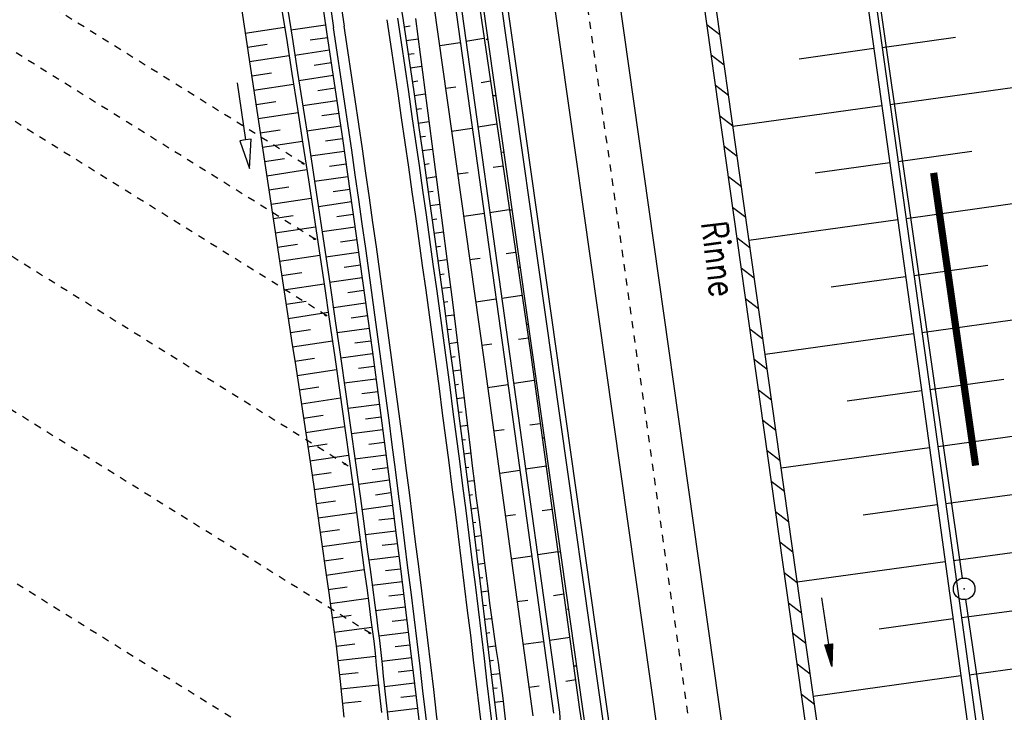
# Model space of a CAD drawing. Extents: x 446388 to 447135, y 445359 to 446567.
# Tile 65 of 80: x 446499 to 446567, y 446143 to 446191. Entities that reach past the tile are written whole.
import ezdxf

# ---------------------------------------------------------------- set-up
doc = ezdxf.new("R2010")
doc.units = 0
doc.header["$LTSCALE"] = 2
doc.header["$MEASUREMENT"] = 0
for name, pattern in [('ACAD_ISO03W100', [0.5, 0.25, -0.25]), ('ACAD_ISO10W100W', [0.5, 0.25, -0.25]), ('AUSGEZOGEN', [0]), ('GEMARKBAB', [3.7, 2, -0.5, 0.1, -0.5, 0.1, -0.5])]:
    doc.linetypes.add(name, pattern=pattern)
doc.layers.get('0').update_dxf_attribs({"linetype": 'AUSGEZOGEN'})
for name, color, linetype in [('202-GEMARKGRZ', 7, 'GEMARKBAB'), ('202-GRENZL-BAB', 7, 'AUSGEZOGEN'), ('202-GRENZP-BAB', 7, 'AUSGEZOGEN'), ('BOESCHG', 250, 'AUSGEZOGEN'), ('DB-Ausläufe_Dränageleitungen', 15, 'CONTINUOUS'), ('DB-Bahnachse', 7, 'CONTINUOUS'), ('DB-Gleisachse', 7, 'CONTINUOUS'), ('DB-GRABEN', 15, 'AUSGEZOGEN'), ('DB-Kabelanlagen', 15, 'CONTINUOUS'), ('DB-Vorhandene_Dränageleitungen', 15, 'CONTINUOUS'), ('DB-Wegboeschungen', 15, 'CONTINUOUS'), ('DB-Wege', 15, 'CONTINUOUS'), ('FBRTOP', 250, 'AUSGEZOGEN'), ('PFEILTOP', 200, 'AUSGEZOGEN'), ('Rinne', 200, 'CONTINUOUS')]:
    doc.layers.add(name, color=color, linetype=linetype)
doc.styles.add('ROMANS', font='romans.shx', dxfattribs={"width": 0.8})

# ---------------------------------------------------------------- blocks, each defined once
blk = doc.blocks.new('PFEIL2')
at = {"color": 0}
for p, q in [((0.88, 0.002), (-2.401, -0.012)), ((0.881, -0.271), (0.879, 0.276)), ((0.879, 0.276), (2.429, 0.009)), ((0.911, 0.27), (0.879, 0.265)), ((0.965, 0.261), (0.879, 0.246)), ((1.019, 0.252), (0.879, 0.228)), ((1.073, 0.242), (0.879, 0.209)), ((1.127, 0.233), (0.879, 0.191)), ((1.181, 0.224), (0.879, 0.172)), ((1.235, 0.214), (0.879, 0.154)), ((1.289, 0.205), (0.879, 0.135)), ((1.343, 0.196), (0.879, 0.117)), ((1.397, 0.187), (0.879, 0.098)), ((1.451, 0.177), (0.879, 0.08)), ((1.505, 0.168), (0.879, 0.061)), ((1.559, 0.159), (0.88, 0.043)), ((1.613, 0.149), (0.88, 0.024)), ((1.668, 0.14), (0.88, 0.006)), ((1.722, 0.131), (0.88, -0.013)), ((1.776, 0.121), (0.88, -0.031)), ((1.83, 0.112), (0.88, -0.05)), ((1.884, 0.103), (0.88, -0.068)), ((1.938, 0.094), (0.88, -0.087)), ((1.992, 0.084), (0.88, -0.105)), ((2.046, 0.075), (0.88, -0.124)), ((2.1, 0.066), (0.88, -0.142)), ((2.154, 0.056), (0.88, -0.161)), ((2.208, 0.047), (0.88, -0.179)), ((2.262, 0.038), (0.881, -0.198)), ((2.316, 0.029), (0.881, -0.216)), ((2.37, 0.019), (0.881, -0.235)), ((2.424, 0.01), (0.881, -0.253)), ((2.429, 0.009), (0.881, -0.271))]:
    blk.add_line(p, q, dxfattribs=at)
blk = doc.blocks.new('GST')
at = {"color": 0}
blk.add_circle((0, 0), 0.75, dxfattribs=at)
blk.add_point((0, 0), dxfattribs=at)

msp = doc.modelspace()

# ---------------------------------------------------------------- linework, layer by layer
at = {"layer": '202-GEMARKGRZ', "const_width": 0.5, "flags": 128}
msp.add_lwpolyline([(446565.394, 446160.514), (446562.481, 446180.848)], dxfattribs=at)
at = {"layer": '202-GRENZL-BAB', "flags": 128}
for points in [[(446564.494, 446152.692), (446518.124, 446476.409)], [(446587.621, 445995.372), (446564.709, 446151.208)]]:
    msp.add_lwpolyline(points, dxfattribs=at)
at = {"layer": 'BOESCHG'}
for p, q in [((446558.91, 446189.569), (446563.992, 446190.278)), ((446553.153, 446188.781), (446558.327, 446189.503)), ((446558.326, 446189.503), (446558.327, 446189.503)), ((446559.462, 446185.607), (446569.656, 446187.029)), ((446548.538, 446184.099), (446558.879, 446185.541)), ((446558.877, 446185.541), (446558.879, 446185.541)), ((446560.015, 446181.646), (446565.126, 446182.358)), ((446554.264, 446180.859), (446559.432, 446181.579)), ((446559.431, 446181.579), (446559.432, 446181.579)), ((446560.567, 446177.684), (446570.795, 446179.11)), ((446549.655, 446176.178), (446559.984, 446177.618)), ((446559.982, 446177.617), (446559.984, 446177.618)), ((446561.119, 446173.722), (446566.237, 446174.436)), ((446555.375, 446172.936), (446560.536, 446173.656)), ((446560.535, 446173.656), (446560.536, 446173.656)), ((446561.672, 446169.761), (446571.913, 446171.188)), ((446550.773, 446168.256), (446561.089, 446169.694)), ((446561.087, 446169.694), (446561.089, 446169.694)), ((446562.224, 446165.799), (446567.348, 446166.513)), ((446556.486, 446165.014), (446561.641, 446165.733)), ((446561.64, 446165.733), (446561.641, 446165.733)), ((446562.773, 446161.837), (446573.033, 446163.251)), ((446551.888, 446160.35), (446562.19, 446161.771)), ((446562.188, 446161.77), (446562.19, 446161.771)), ((446563.319, 446157.874), (446568.455, 446158.582)), ((446557.592, 446157.099), (446562.736, 446157.808)), ((446562.735, 446157.808), (446562.736, 446157.808)), ((446563.865, 446153.912), (446574.151, 446155.33)), ((446553.006, 446152.429), (446563.282, 446153.845)), ((446563.28, 446153.845), (446563.282, 446153.845)), ((446564.412, 446149.949), (446569.561, 446150.659)), ((446558.697, 446149.175), (446563.829, 446149.883)), ((446563.828, 446149.883), (446563.829, 446149.883)), ((446564.958, 446145.987), (446575.269, 446147.408)), ((446554.124, 446144.507), (446564.375, 446145.92)), ((446564.373, 446145.92), (446564.375, 446145.92))]:
    msp.add_line(p, q, dxfattribs=at)
msp.add_lwpolyline([(446518.305, 446501.685), (446524.125, 446462.778), (446528.373, 446430.849), (446535.958, 446378.312), (446541.105, 446341.386), (446544.692, 446289.887), (446549.645, 446250.914), (446555.946, 446206.569), (446561.843, 446164.276), (446568.221, 446118.013), (446572.872, 446085.753, 0.000201), (446572.872, 446085.753), (446579.921, 446037.139), (446587.407, 445984.893), (446591.432, 445950.432)], format="xyb", dxfattribs=at)
msp.add_lwpolyline([(446518.888, 446501.767), (446524.708, 446462.862), (446528.956, 446430.929), (446536.541, 446378.396), (446541.689, 446341.457), (446545.278, 446289.936), (446550.229, 446250.99), (446556.529, 446206.651), (446562.426, 446164.357), (446568.804, 446118.094), (446573.455, 446085.837), (446580.504, 446037.223), (446587.99, 445984.973), (446592.017, 445950.5)], dxfattribs=at)
at = {"layer": 'DB-Ausläufe_Dränageleitungen', "linetype": 'Continuous'}
for centre, major_axis in [((446518.691, 446181.502), (-0.0644, 0.0384)), ((446519.484, 446176.264), (-0.0644, 0.0384)), ((446520.267, 446170.96), (-0.0644, 0.0384)), ((446521.602, 446160.618), (-0.0638, 0.0395)), ((446523.322, 446148.878), (-0.0638, 0.0395))]:
    msp.add_ellipse(centre, major_axis=major_axis, ratio=0.5, start_param=3.141593, end_param=9.424778, dxfattribs=at)
at = {"layer": 'DB-Bahnachse', "linetype": 'ACAD_ISO10W100W'}
msp.add_line((446531.705, 446239.855), (446545.457, 446142.825), dxfattribs=at)
at = {"layer": 'DB-Gleisachse', "linetype": 'Continuous'}
for p, q in [((446507.438, 446427.109), (446549.159, 446132.741)), ((446502.982, 446426.478), (446544.706, 446132.093))]:
    msp.add_line(p, q, dxfattribs=at)
at = {"layer": 'DB-GRABEN', "linetype": 'Continuous'}
for p, q in [((446527.745, 446192.624), (446531.244, 446167.874)), ((446529.195, 446192.824), (446532.644, 446168.074)), ((446529.595, 446192.924), (446533.044, 446168.124)), ((446530.845, 446193.074), (446534.494, 446168.374)), ((446531.095, 446193.124), (446534.594, 446168.374)), ((446529.594, 446189.874), (446528.194, 446189.674)), ((446531.244, 446190.174), (446529.994, 446189.974)), ((446531.494, 446190.124), (446531.394, 446190.124)), ((446531.713, 446187.212), (446531.062, 446187.115)), ((446528.594, 446186.724), (446529.294, 446186.824)), ((446532.108, 446186.21), (446531.858, 446186.211)), ((446530.444, 446183.924), (446528.994, 446183.724)), ((446532.144, 446184.224), (446530.844, 446184.024)), ((446532.64, 446182.257), (446532.54, 446182.258)), ((446529.444, 446180.774), (446530.144, 446180.874)), ((446532.585, 446181.308), (446531.885, 446181.211)), ((446532.994, 446178.274), (446531.644, 446178.074)), ((446533.194, 446178.274), (446533.044, 446178.224)), ((446531.294, 446178.024), (446529.844, 446177.824)), ((446530.244, 446174.824), (446530.994, 446174.924)), ((446533.444, 446175.324), (446532.794, 446175.224)), ((446533.744, 446174.324), (446533.694, 446174.274)), ((446532.094, 446172.074), (446530.694, 446171.874)), ((446533.894, 446172.324), (446532.494, 446172.124)), ((446534.344, 446170.324), (446534.194, 446170.324)), ((446534.344, 446169.374), (446533.644, 446169.274)), ((446531.094, 446168.874), (446531.794, 446168.974)), ((446531.244, 446167.874), (446534.643, 446143.124)), ((446532.644, 446168.074), (446536.093, 446143.324)), ((446533.044, 446168.124), (446536.493, 446143.374)), ((446534.494, 446168.374), (446537.893, 446143.574)), ((446534.594, 446168.374), (446538.093, 446143.624)), ((446532.944, 446166.124), (446531.494, 446165.924)), ((446534.744, 446166.424), (446533.344, 446166.224)), ((446534.894, 446166.374), (446534.844, 446166.374)), ((446535.144, 446163.424), (446534.444, 446163.324)), ((446531.944, 446162.924), (446532.644, 446163.024)), ((446535.444, 446162.424), (446535.294, 446162.424)), ((446535.594, 446160.474), (446534.144, 446160.274)), ((446533.744, 446160.174), (446532.344, 446159.974)), ((446535.994, 446158.474), (446535.944, 446158.474)), ((446532.744, 446157.024), (446533.444, 446157.124)), ((446535.994, 446157.474), (446535.294, 446157.374)), ((446534.594, 446154.224), (446533.144, 446154.024)), ((446536.394, 446154.524), (446534.994, 446154.324)), ((446536.544, 446154.524), (446536.394, 446154.474)), ((446536.793, 446151.574), (446536.093, 446151.474)), ((446533.543, 446151.074), (446534.293, 446151.174)), ((446537.143, 446150.524), (446537.043, 446150.524)), ((446535.393, 446148.274), (446533.993, 446148.074)), ((446537.243, 446148.574), (446535.793, 446148.374)), ((446537.693, 446146.574), (446537.493, 446146.574)), ((446537.643, 446145.624), (446536.943, 446145.524)), ((446534.393, 446145.124), (446535.093, 446145.224)), ((446536.493, 446143.374), (446537.403, 446130.371)), ((446537.893, 446143.574), (446539.882, 446130.772)), ((446538.093, 446143.624), (446540.193, 446128.774))]:
    msp.add_line(p, q, dxfattribs=at)
at = {"layer": 'DB-Kabelanlagen', "linetype": 'Continuous'}
for p, q in [((446499.369, 446425.965), (446556.631, 446021.938)), ((446499.765, 446426.022), (446557.027, 446021.994))]:
    msp.add_line(p, q, dxfattribs=at)
at = {"layer": 'DB-Vorhandene_Dränageleitungen', "linetype": 'ACAD_ISO03W100'}
for p, q in [((446518.757, 446181.466), (446470.791, 446211.361)), ((446519.549, 446176.229), (446471.974, 446205.88)), ((446520.333, 446170.925), (446472.336, 446200.839)), ((446521.819, 446160.484), (446473.694, 446190.478)), ((446523.386, 446148.839), (446475.675, 446178.575)), ((446514.524, 446142.501), (446477.394, 446165.643))]:
    msp.add_line(p, q, dxfattribs=at)
at = {"layer": 'DB-Wegboeschungen', "linetype": 'Continuous'}
for p, q in [((446525.263, 446193.907), (446525.635, 446191.434)), ((446517.134, 446192.683), (446517.528, 446190.215)), ((446517.53, 446192.742), (446517.924, 446190.274)), ((446519.956, 446193.108), (446520.328, 446190.636)), ((446514.409, 446192.273), (446514.599, 446191.038)), ((446520.255, 446191.117), (446517.847, 446190.755)), ((446525.635, 446191.434), (446526.006, 446188.957)), ((446526.505, 446191.565), (446526.666, 446190.322)), ((446514.599, 446191.038), (446514.788, 446189.803)), ((446514.672, 446190.562), (446517.407, 446190.978)), ((446520.328, 446190.636), (446520.697, 446188.168)), ((446525.7, 446191.003), (446526.131, 446191.066)), ((446514.788, 446189.803), (446514.976, 446188.574)), ((446514.824, 446189.572), (446516.194, 446189.78)), ((446517.528, 446190.215), (446517.918, 446187.755)), ((446517.924, 446190.274), (446518.313, 446187.814)), ((446520.387, 446190.241), (446519.187, 446190.06)), ((446525.843, 446190.047), (446526.686, 446190.17)), ((446526.666, 446190.322), (446526.825, 446189.079)), ((446520.518, 446189.364), (446518.125, 446189.004)), ((446525.986, 446189.091), (446526.397, 446189.151)), ((446526.825, 446189.079), (446526.982, 446187.836)), ((446514.975, 446188.581), (446517.721, 446188.998)), ((446514.976, 446188.574), (446515.163, 446187.345)), ((446520.649, 446188.487), (446519.457, 446188.308)), ((446526.006, 446188.957), (446526.372, 446186.48)), ((446515.126, 446187.59), (446516.502, 446187.799)), ((446517.918, 446187.755), (446518.303, 446185.294)), ((446518.313, 446187.814), (446518.699, 446185.352)), ((446520.697, 446188.168), (446521.062, 446185.699)), ((446526.128, 446188.136), (446526.929, 446188.252)), ((446526.982, 446187.836), (446527.14, 446186.593)), ((446514.107, 446187.098), (446514.688, 446183.141)), ((446515.163, 446187.345), (446515.533, 446184.887)), ((446515.276, 446186.599), (446518.034, 446187.018)), ((446520.78, 446187.61), (446518.402, 446187.252)), ((446526.269, 446187.18), (446526.66, 446187.237)), ((446520.909, 446186.733), (446519.724, 446186.555)), ((446526.372, 446186.48), (446526.734, 446184.002)), ((446526.41, 446186.224), (446527.174, 446186.335)), ((446527.14, 446186.593), (446527.304, 446185.351)), ((446515.425, 446185.608), (446516.807, 446185.818)), ((446521.039, 446185.856), (446518.676, 446185.5)), ((446521.062, 446185.699), (446521.423, 446183.23)), ((446515.574, 446184.617), (446518.343, 446185.037)), ((446518.303, 446185.294), (446518.685, 446182.833)), ((446518.699, 446185.352), (446519.081, 446182.89)), ((446521.168, 446184.976), (446519.99, 446184.802)), ((446526.55, 446185.268), (446526.925, 446185.322)), ((446527.304, 446185.351), (446527.47, 446184.109)), ((446515.533, 446184.887), (446515.718, 446183.657)), ((446526.689, 446184.311), (446527.429, 446184.419)), ((446515.718, 446183.657), (446515.902, 446182.428)), ((446515.722, 446183.626), (446517.11, 446183.836)), ((446521.297, 446184.095), (446518.947, 446183.755)), ((446526.734, 446184.002), (446527.092, 446181.523)), ((446527.47, 446184.109), (446527.802, 446181.625)), ((446514.688, 446183.141), (446514.292, 446183.083)), ((446514.292, 446183.083), (446514.978, 446181.162)), ((446515.083, 446183.199), (446514.688, 446183.141)), ((446514.978, 446181.162), (446515.083, 446183.199)), ((446515.871, 446182.634), (446518.65, 446183.056)), ((446521.425, 446183.214), (446520.254, 446183.048)), ((446521.423, 446183.23), (446521.779, 446180.76)), ((446526.828, 446183.355), (446527.192, 446183.408)), ((446515.902, 446182.428), (446516.087, 446181.199)), ((446518.685, 446182.833), (446519.063, 446180.37)), ((446519.081, 446182.89), (446519.458, 446180.427)), ((446521.552, 446182.337), (446519.216, 446182.006)), ((446526.966, 446182.399), (446527.685, 446182.504)), ((446516.02, 446181.643), (446517.411, 446181.855)), ((446527.802, 446181.625), (446528.129, 446179.141)), ((446516.087, 446181.199), (446516.272, 446179.97)), ((446516.169, 446180.652), (446518.955, 446181.075)), ((446521.678, 446181.459), (446520.515, 446181.295)), ((446527.092, 446181.523), (446527.446, 446179.044)), ((446527.104, 446181.442), (446527.458, 446181.494)), ((446519.063, 446180.37), (446519.436, 446177.908)), ((446519.458, 446180.427), (446519.832, 446177.964)), ((446521.805, 446180.582), (446519.485, 446180.254)), ((446521.779, 446180.76), (446522.132, 446178.29)), ((446527.24, 446180.486), (446527.939, 446180.588)), ((446516.272, 446179.97), (446516.456, 446178.74)), ((446516.318, 446179.661), (446517.712, 446179.873)), ((446521.93, 446179.704), (446520.774, 446179.541)), ((446527.377, 446179.529), (446527.721, 446179.579)), ((446516.465, 446178.674), (446519.257, 446179.089)), ((446522.055, 446178.827), (446519.751, 446178.5)), ((446527.446, 446179.044), (446527.796, 446176.564)), ((446528.129, 446179.141), (446528.452, 446176.656)), ((446516.456, 446178.74), (446516.637, 446177.511)), ((446522.132, 446178.29), (446522.48, 446175.819)), ((446527.513, 446178.572), (446528.19, 446178.671)), ((446516.611, 446177.686), (446518.01, 446177.89)), ((446516.637, 446177.511), (446516.817, 446176.281)), ((446519.436, 446177.908), (446519.805, 446175.444)), ((446519.832, 446177.964), (446520.201, 446175.5)), ((446522.18, 446177.949), (446521.032, 446177.786)), ((446527.648, 446177.615), (446527.981, 446177.664)), ((446516.757, 446176.695), (446519.557, 446177.103)), ((446522.304, 446177.071), (446520.015, 446176.747)), ((446516.817, 446176.281), (446516.999, 446175.051)), ((446522.428, 446176.193), (446521.287, 446176.032)), ((446527.783, 446176.659), (446528.439, 446176.754)), ((446527.796, 446176.564), (446528.141, 446174.084)), ((446528.452, 446176.656), (446528.77, 446174.171)), ((446516.903, 446175.699), (446518.304, 446175.908)), ((446519.805, 446175.444), (446520.17, 446172.98)), ((446520.201, 446175.5), (446520.567, 446173.035)), ((446522.48, 446175.819), (446522.825, 446173.348)), ((446527.916, 446175.702), (446528.239, 446175.749)), ((446516.999, 446175.051), (446517.185, 446173.822)), ((446517.051, 446174.704), (446519.852, 446175.129)), ((446522.551, 446175.315), (446520.277, 446174.993)), ((446528.049, 446174.744), (446528.685, 446174.837)), ((446522.673, 446174.437), (446521.54, 446174.277)), ((446528.141, 446174.084), (446528.483, 446171.603)), ((446528.77, 446174.171), (446529.083, 446171.685)), ((446517.185, 446173.822), (446517.376, 446172.593)), ((446517.202, 446173.713), (446518.601, 446173.925)), ((446522.795, 446173.559), (446520.536, 446173.24)), ((446522.825, 446173.348), (446523.165, 446170.876)), ((446528.182, 446173.787), (446528.495, 446173.833)), ((446517.355, 446172.722), (446520.146, 446173.146)), ((446520.17, 446172.98), (446520.532, 446170.515)), ((446520.567, 446173.035), (446520.928, 446170.57)), ((446522.917, 446172.681), (446521.791, 446172.522)), ((446528.314, 446172.83), (446528.928, 446172.92)), ((446517.376, 446172.593), (446517.566, 446171.364)), ((446517.509, 446171.732), (446518.9, 446171.943)), ((446517.566, 446171.364), (446517.756, 446170.136)), ((446523.037, 446171.803), (446520.794, 446171.485)), ((446528.446, 446171.875), (446528.747, 446171.917)), ((446528.483, 446171.603), (446528.82, 446169.122)), ((446529.083, 446171.685), (446529.392, 446169.199)), ((446517.663, 446170.741), (446520.437, 446171.163)), ((446523.159, 446170.921), (446522.04, 446170.766)), ((446523.165, 446170.876), (446523.501, 446168.403)), ((446528.576, 446170.919), (446529.168, 446170.998)), ((446517.756, 446170.136), (446517.944, 446168.907)), ((446517.815, 446169.751), (446519.198, 446169.961)), ((446520.532, 446170.515), (446520.889, 446168.05)), ((446520.928, 446170.57), (446521.285, 446168.104)), ((446523.279, 446170.039), (446521.049, 446169.738)), ((446528.706, 446169.963), (446528.997, 446170)), ((446517.944, 446168.907), (446518.132, 446167.678)), ((446517.967, 446168.76), (446520.726, 446169.179)), ((446523.399, 446169.157), (446522.287, 446169.01)), ((446528.82, 446169.122), (446529.153, 446166.639)), ((446528.836, 446169.006), (446529.407, 446169.079)), ((446529.392, 446169.199), (446529.696, 446166.712)), ((446518.118, 446167.769), (446519.493, 446167.978)), ((446520.889, 446168.05), (446521.242, 446165.584)), ((446521.285, 446168.104), (446521.638, 446165.637)), ((446523.518, 446168.279), (446521.302, 446167.986)), ((446523.501, 446168.403), (446523.833, 446165.93)), ((446528.964, 446168.048), (446529.244, 446168.084)), ((446518.132, 446167.678), (446518.507, 446165.219)), ((446518.269, 446166.779), (446521.011, 446167.195)), ((446523.636, 446167.4), (446522.532, 446167.254)), ((446523.754, 446166.521), (446521.553, 446166.231)), ((446529.093, 446167.09), (446529.641, 446167.16)), ((446529.153, 446166.639), (446529.482, 446164.157)), ((446529.696, 446166.712), (446529.995, 446164.224)), ((446518.42, 446165.788), (446519.787, 446165.995)), ((446523.833, 446165.93), (446524.161, 446163.456)), ((446529.221, 446166.132), (446529.489, 446166.167)), ((446518.507, 446165.219), (446518.694, 446163.99)), ((446518.571, 446164.797), (446521.295, 446165.21)), ((446521.242, 446165.584), (446521.59, 446163.118)), ((446521.638, 446165.637), (446521.987, 446163.17)), ((446523.871, 446165.643), (446522.775, 446165.498)), ((446529.348, 446165.174), (446529.873, 446165.242)), ((446523.988, 446164.764), (446521.803, 446164.475)), ((446518.694, 446163.99), (446518.88, 446162.761)), ((446518.722, 446163.806), (446520.078, 446164.012)), ((446524.104, 446163.885), (446523.015, 446163.741)), ((446529.475, 446164.216), (446529.732, 446164.249)), ((446529.482, 446164.157), (446529.807, 446161.674)), ((446529.995, 446164.224), (446530.29, 446161.736)), ((446518.872, 446162.815), (446521.575, 446163.225)), ((446521.59, 446163.118), (446521.935, 446160.65)), ((446521.987, 446163.17), (446522.332, 446160.702)), ((446524.161, 446163.456), (446524.485, 446160.982)), ((446529.6, 446163.258), (446530.103, 446163.323)), ((446518.88, 446162.761), (446519.065, 446161.531)), ((446524.22, 446163.006), (446522.05, 446162.719)), ((446519.021, 446161.824), (446520.367, 446162.028)), ((446524.335, 446162.127), (446523.254, 446161.984)), ((446529.725, 446162.3), (446529.971, 446162.332)), ((446530.29, 446161.736), (446530.437, 446160.492)), ((446519.065, 446161.531), (446519.247, 446160.301)), ((446519.168, 446160.837), (446521.853, 446161.236)), ((446524.45, 446161.248), (446522.295, 446160.963)), ((446529.807, 446161.674), (446530.128, 446159.19)), ((446529.85, 446161.342), (446530.33, 446161.403)), ((446521.935, 446160.65), (446522.276, 446158.182)), ((446522.332, 446160.702), (446522.672, 446158.233)), ((446524.564, 446160.369), (446523.49, 446160.227)), ((446524.485, 446160.982), (446524.804, 446158.507)), ((446529.974, 446160.384), (446530.208, 446160.414)), ((446530.437, 446160.492), (446530.588, 446159.249)), ((446519.247, 446160.301), (446519.426, 446159.07)), ((446519.313, 446159.849), (446520.652, 446160.044)), ((446519.426, 446159.07), (446519.603, 446157.84)), ((446519.456, 446158.861), (446522.13, 446159.243)), ((446524.678, 446159.49), (446522.538, 446159.207)), ((446530.098, 446159.425), (446530.559, 446159.484)), ((446530.128, 446159.19), (446530.445, 446156.706)), ((446530.588, 446159.249), (446530.694, 446158.421)), ((446524.791, 446158.61), (446523.725, 446158.47)), ((446524.804, 446158.507), (446525.12, 446156.032)), ((446530.22, 446158.467), (446530.451, 446158.496)), ((446530.694, 446158.421), (446530.803, 446157.593)), ((446519.598, 446157.869), (446520.932, 446158.059)), ((446519.603, 446157.84), (446519.955, 446155.378)), ((446522.276, 446158.182), (446522.612, 446155.714)), ((446522.672, 446158.233), (446523.009, 446155.764)), ((446524.903, 446157.731), (446522.779, 446157.45)), ((446519.741, 446156.877), (446522.402, 446157.257)), ((446530.343, 446157.508), (446530.806, 446157.568)), ((446530.803, 446157.593), (446530.912, 446156.765)), ((446525.016, 446156.848), (446523.957, 446156.712)), ((446530.445, 446156.706), (446530.757, 446154.221)), ((446530.464, 446156.55), (446530.698, 446156.58)), ((446530.912, 446156.765), (446531.072, 446155.523)), ((446519.882, 446155.885), (446521.21, 446156.074)), ((446522.612, 446155.714), (446522.779, 446154.48)), ((446523.009, 446155.764), (446523.176, 446154.53)), ((446525.128, 446155.965), (446523.018, 446155.7)), ((446525.12, 446156.032), (446525.431, 446153.556)), ((446530.585, 446155.591), (446531.055, 446155.651)), ((446519.955, 446155.378), (446520.302, 446152.915)), ((446520.023, 446154.892), (446522.672, 446155.27)), ((446525.239, 446155.082), (446524.188, 446154.954)), ((446531.072, 446155.523), (446531.231, 446154.28)), ((446522.779, 446154.48), (446522.944, 446153.245)), ((446523.176, 446154.53), (446523.341, 446153.295)), ((446525.35, 446154.203), (446523.254, 446153.946)), ((446530.706, 446154.632), (446530.942, 446154.662)), ((446530.757, 446154.221), (446531.066, 446151.736)), ((446531.231, 446154.28), (446531.389, 446153.038)), ((446520.164, 446153.9), (446521.485, 446154.089)), ((446525.431, 446153.556), (446525.739, 446151.079)), ((446530.825, 446153.673), (446531.3, 446153.734)), ((446520.302, 446152.915), (446520.474, 446151.683)), ((446520.303, 446152.907), (446522.939, 446153.284)), ((446522.944, 446153.245), (446523.108, 446152.01)), ((446523.341, 446153.295), (446523.505, 446152.06)), ((446525.46, 446153.323), (446524.416, 446153.195)), ((446531.389, 446153.038), (446531.545, 446151.795)), ((446525.569, 446152.443), (446523.488, 446152.189)), ((446530.944, 446152.714), (446531.183, 446152.745)), ((446520.441, 446151.915), (446521.756, 446152.102)), ((446520.474, 446151.683), (446520.645, 446150.452)), ((446523.108, 446152.01), (446523.273, 446150.775)), ((446523.505, 446152.06), (446523.67, 446150.824)), ((446525.679, 446151.563), (446524.642, 446151.437)), ((446531.063, 446151.755), (446531.543, 446151.817)), ((446531.066, 446151.736), (446531.37, 446149.25)), ((446531.545, 446151.795), (446531.647, 446150.966)), ((446520.579, 446150.922), (446523.203, 446151.297)), ((446523.273, 446150.775), (446523.383, 446149.952)), ((446523.67, 446150.824), (446523.78, 446150.001)), ((446525.739, 446151.079), (446526.042, 446148.602)), ((446531.181, 446150.796), (446531.42, 446150.827)), ((446531.647, 446150.966), (446531.751, 446150.137)), ((446520.645, 446150.452), (446520.76, 446149.631)), ((446520.718, 446149.933), (446522.027, 446150.116)), ((446525.787, 446150.684), (446523.722, 446150.431)), ((446531.751, 446150.137), (446531.861, 446149.31)), ((446520.76, 446149.631), (446520.872, 446148.809)), ((446523.383, 446149.952), (446523.491, 446149.129)), ((446523.78, 446150.001), (446523.888, 446149.177)), ((446525.895, 446149.804), (446524.867, 446149.678)), ((446531.298, 446149.837), (446531.781, 446149.899)), ((446520.853, 446148.948), (446523.469, 446149.298)), ((446520.872, 446148.809), (446520.98, 446147.987)), ((446523.491, 446149.129), (446523.593, 446148.305)), ((446523.888, 446149.177), (446523.99, 446148.353)), ((446526.002, 446148.924), (446523.951, 446148.673)), ((446531.37, 446149.25), (446531.67, 446146.764)), ((446531.415, 446148.878), (446531.664, 446148.91)), ((446531.861, 446149.31), (446531.982, 446148.483)), ((446520.982, 446147.966), (446522.289, 446148.129)), ((446523.593, 446148.305), (446523.688, 446147.48)), ((446523.99, 446148.353), (446524.085, 446147.528)), ((446526.109, 446148.044), (446525.082, 446147.918)), ((446526.042, 446148.602), (446526.341, 446146.125)), ((446531.982, 446148.483), (446532.108, 446147.657)), ((446520.98, 446147.987), (446521.127, 446146.753)), ((446523.688, 446147.48), (446523.777, 446146.654)), ((446524.085, 446147.528), (446524.174, 446146.702)), ((446531.531, 446147.919), (446532.057, 446147.986)), ((446532.108, 446147.657), (446532.233, 446146.831)), ((446521.101, 446146.983), (446523.709, 446147.284)), ((446521.127, 446146.753), (446521.262, 446145.516)), ((446526.215, 446147.163), (446524.152, 446146.911)), ((446524.174, 446146.702), (446524.261, 446145.876)), ((446531.646, 446146.959), (446531.925, 446146.995)), ((446531.67, 446146.764), (446531.966, 446144.277)), ((446532.233, 446146.831), (446532.407, 446145.591)), ((446521.211, 446145.995), (446522.514, 446146.137)), ((446523.777, 446146.654), (446523.864, 446145.828)), ((446526.322, 446146.283), (446525.283, 446146.156)), ((446526.341, 446146.125), (446526.636, 446143.647)), ((446531.761, 446146.001), (446532.341, 446146.072)), ((446521.262, 446145.516), (446521.511, 446143.042)), ((446523.864, 446145.828), (446523.997, 446144.59)), ((446524.261, 446145.876), (446524.394, 446144.637)), ((446526.427, 446145.403), (446524.339, 446145.148)), ((446532.407, 446145.591), (446532.562, 446144.347)), ((446521.315, 446145.006), (446523.923, 446145.275)), ((446524.394, 446144.637), (446524.528, 446143.398)), ((446531.875, 446145.044), (446532.172, 446145.078)), ((446521.416, 446144.013), (446522.724, 446144.144)), ((446523.997, 446144.59), (446524.131, 446143.351)), ((446526.532, 446144.519), (446525.483, 446144.395)), ((446531.966, 446144.277), (446532.258, 446141.79)), ((446531.988, 446144.086), (446532.584, 446144.151)), ((446532.562, 446144.347), (446532.653, 446143.517)), ((446524.528, 446143.398), (446524.66, 446142.159)), ((446526.637, 446143.636), (446524.529, 446143.392)), ((446526.636, 446143.647), (446526.926, 446141.169)), ((446532.653, 446143.517), (446532.739, 446142.686))]:
    msp.add_line(p, q, dxfattribs=at)
at = {"layer": 'DB-Wege', "linetype": 'Continuous'}
for p, q in [((446509.563, 446265.653), (446520.812, 446190.933)), ((446510.305, 446265.765), (446521.554, 446191.045))]:
    msp.add_line(p, q, dxfattribs=at)
for major_axis, start_param, end_param in [((-209.957, 1486.748), 4.647968, 4.721521), ((-210.083, 1487.488), 4.647954, 4.721507), ((-209.456, 1483.032), 4.647952, 4.721505), ((-209.524, 1483.78), 4.647978, 4.721531)]:
    msp.add_ellipse((445039.752, 445967.966), major_axis=major_axis, ratio=1, start_param=start_param, end_param=end_param, dxfattribs=at)
at = {"layer": 'FBRTOP'}
for points in [[(446586.887, 446089.829, 0.000001), (446588.957, 446075.27, 0.000001), (446590.43, 446064.906, 0.000008), (446592.183, 446052.577, -0.000007), (446593.936, 446040.247, -0.00042)], [(446562.06, 446507.886), (446569.246, 446457.189, -0.000002), (446576.262, 446407.683, 0.000001), (446583.279, 446358.178, 0.000002), (446592.05, 446296.296, -0.000002), (446600.821, 446234.415, -0.000002), (446609.591, 446172.533, 0.000003), (446618.362, 446110.652, 0.000001), (446627.133, 446048.77, -0.000002), (446635.904, 445986.889, 0), (446649.168, 445893.306, 0), (446660.462, 445813.621), (446674.495, 445714.61, 0.000001), (446678.792, 445684.289, 0.000001), (446687.668, 445621.668)], [(446541.445, 446410.375, 0.000055), (446543.68, 446394.659, 0.000096), (446544.967, 446385.627, 0.000041), (446546.74, 446373.214, -0.000018), (446548.512, 446360.8, -0.000019), (446550.805, 446344.733, -0.000035), (446552.009, 446336.29, -0.000425), (446553.758, 446323.941, 0.000128), (446555.508, 446311.591, 0.000198), (446557.251, 446299.345, -0.000289), (446558.994, 446287.099, -0.000481), (446560.735, 446274.734, 0.000343), (446562.475, 446262.369, 0.000196), (446564.231, 446249.987, -0.000413), (446565.988, 446237.605, -0.000013), (446566.966, 446230.666, -0.000005), (446569.439, 446213.123, -0.000025), (446571.187, 446200.716, 0.000056), (446572.935, 446188.309, 0.000769), (446574.259, 446179.025, -0.000467), (446576.449, 446163.728, -0.000132), (446578.343, 446150.384, -0.000157), (446579.926, 446139.19, -0.000509)]]:
    msp.add_lwpolyline(points, format="xyb", dxfattribs=at)
at = {"layer": 'FBRTOP', "const_width": 0.5}
for points in [[(446559.09, 446507.465), (446566.275, 446456.768, -0.000002), (446573.292, 446407.262, 0.000001), (446580.308, 446357.757, 0.000002), (446589.079, 446295.875, -0.000002), (446597.85, 446233.994, -0.000002), (446606.621, 446172.112, 0.000003), (446615.391, 446110.231, 0.000001), (446624.162, 446048.349, -0.000002), (446632.933, 445986.468, 0), (446646.197, 445892.885, 0), (446657.491, 445813.2), (446671.524, 445714.189, 0.000002), (446687.312, 445602.802, -0.000002), (446703.099, 445491.416), (446717.132, 445392.405, 0.000001), (446718.367, 445383.697, 0)], [(446531.367, 446503.536), (446538.553, 446452.838, -0.000002), (446545.569, 446403.333, 0.000001), (446552.586, 446353.827, 0.000002), (446561.357, 446291.946, -0.000002), (446570.128, 446230.064, -0.000002), (446578.898, 446168.183, 0.000003), (446587.669, 446106.301, 0.000001), (446596.44, 446044.42, -0.000002), (446605.211, 445982.538, 0), (446618.474, 445888.956, 0), (446629.769, 445809.27), (446643.802, 445710.259, 0.000002), (446659.589, 445598.873, -0.000002), (446675.377, 445487.486), (446689.41, 445388.475, 0.000001), (446690.644, 445379.768, 0)]]:
    msp.add_lwpolyline(points, format="xyb", dxfattribs=at)
at = {"layer": 'FBRTOP', "const_width": 0.5, "flags": 128}
msp.add_lwpolyline([(446560.332, 446413.316, -0.000179), (446565.023, 446380.431, -0.000356), (446567.359, 446363.934, -0.00001), (446574.032, 446316.55, 0.000258), (446574.285, 446314.759, 0.000002), (446578.291, 446286.517, 0.000002), (446581.322, 446265.155), (446588.244, 446216.365, 0.000012), (446588.396, 446215.296, 0), (446595.355, 446166.271, 0.000004), (446602.342, 446117.05, 0.000035), (446603.074, 446111.9, 0.000422), (446603.253, 446110.651, -0.000041), (446603.431, 446109.403, -0.000819), (446605.774, 446092.812, 0.000535), (446609.348, 446067.399, 0.000292), (446612.885, 446042.547, -0.000316), (446616.422, 446017.696, -0.000151), (446616.766, 446015.263, 0.000008), (446623.297, 445968.97, 0.000332), (446625.624, 445952.553, 0.000167), (446630.289, 445919.886)], format="xyb", dxfattribs=at)
at = {"layer": 'PFEILTOP'}
for p, q in [((446546.733, 446191.163), (446547.639, 446190.472)), ((446547.032, 446189.048), (446547.937, 446188.357)), ((446547.33, 446186.933), (446548.235, 446186.242)), ((446547.628, 446184.818), (446548.534, 446184.127)), ((446547.927, 446182.703), (446548.832, 446182.012)), ((446548.225, 446180.588), (446549.131, 446179.897)), ((446548.524, 446178.473), (446549.429, 446177.782)), ((446548.822, 446176.358), (446549.727, 446175.667)), ((446549.12, 446174.243), (446550.026, 446173.552)), ((446549.419, 446172.128), (446550.324, 446171.437)), ((446549.717, 446170.013), (446550.623, 446169.322)), ((446550.016, 446167.898), (446550.921, 446167.206)), ((446550.314, 446165.783), (446551.219, 446165.091)), ((446550.612, 446163.668), (446551.518, 446162.976)), ((446550.911, 446161.553), (446551.816, 446160.861)), ((446551.209, 446159.438), (446552.115, 446158.746)), ((446551.508, 446157.323), (446552.413, 446156.631)), ((446551.806, 446155.207), (446552.711, 446154.516)), ((446552.104, 446153.092), (446553.01, 446152.401)), ((446552.403, 446150.977), (446553.308, 446150.286)), ((446552.701, 446148.862), (446553.607, 446148.171)), ((446553, 446146.747), (446553.905, 446146.056)), ((446553.298, 446144.632), (446554.203, 446143.941))]:
    msp.add_line(p, q, dxfattribs=at)
at = {"layer": 'Rinne', "flags": 128}
msp.add_lwpolyline([(446581.438, 445945.176), (446544.66, 446205.86), (446534.316, 446282.996), (446532.172, 446319.095), (446524.634, 446376.03, -0.000215), (446524.634, 446376.03), (446517.742, 446428.438)], format="xyb", dxfattribs=at)
at = {"layer": 'Rinne'}
msp.add_lwpolyline([(446582.23, 445945.288), (446545.452, 446205.97), (446535.112, 446283.072)], dxfattribs=at)

# ---------------------------------------------------------------- block references
at = {"layer": '202-GRENZP-BAB', "rotation": 278.0670474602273}
msp.add_blockref('GST', (446564.6, 446151.95), dxfattribs=at)
at = {"layer": 'PFEILTOP', "rotation": 277.9476087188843}
msp.add_blockref('PFEIL2', (446555.069, 446148.962), dxfattribs=at)

# ---------------------------------------------------------------- texts
at = {"layer": 'Rinne', "style": 'ROMANS', "width": 0.8}
msp.add_text('Rinne', height=1.8, rotation=277.03479, dxfattribs=at).set_placement((446546.329, 446177.365))

doc.saveas('drawing.dxf')
